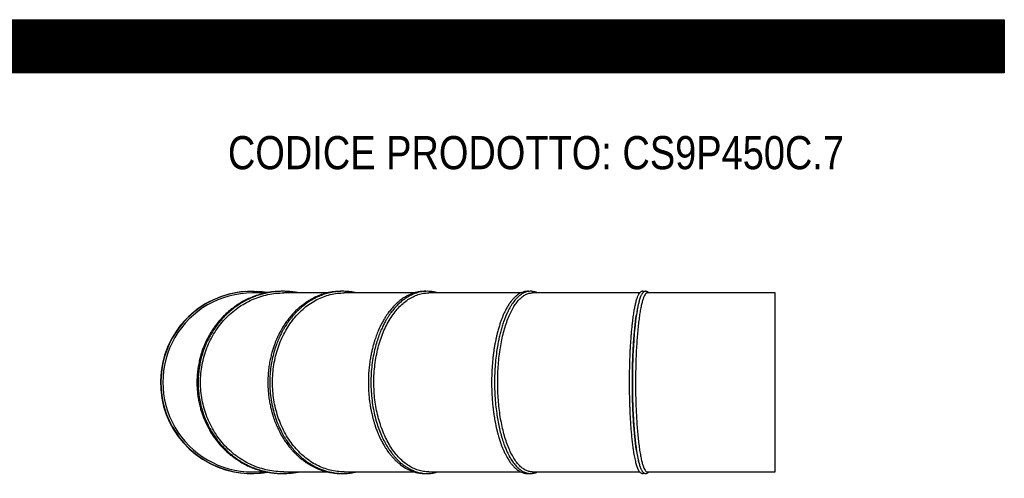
# Model space of a CAD drawing. Header units: millimetres. Extents: x 0 to 4950, y 0 to 3500.
# Tile 6 of 6: x 2475 to 4950, y 2347 to 3500. Entities that reach past the tile are written whole.
import ezdxf

# ---------------------------------------------------------------- set-up
doc = ezdxf.new("R2010")
doc.units = ezdxf.units.MM
doc.header["$LTSCALE"] = 16.666667
doc.layers.add('Default', color=7, linetype='Continuous')
doc.layers.add('TUBO_X_GOMITO_90', color=7, linetype='Continuous')

# ---------------------------------------------------------------- blocks, each defined once
blk = doc.blocks.new('SE2')
at = {"layer": 'TUBO_X_GOMITO_90', "color": 7, "linetype": 'Continuous'}
for p, q in [((3094.4, 2813.1), (3059.8, 2813.1)), ((3248.7, 2813.1), (3139.2, 2813.1)), ((3467.1, 2813.1), (3290.5, 2813.1)), ((3734.9, 2813.1), (3503.4, 2813.1)), ((4033.2, 2813.1), (3763.4, 2813.1)), ((4374.2, 2813.1), (4052.7, 2813.1)), ((4374.2, 2363.1), (4374.2, 2813.1)), ((3059.8, 2363.1), (3094.6, 2363.1)), ((3139.2, 2363.1), (3248.6, 2363.1)), ((3290.5, 2363.1), (3467.1, 2363.1)), ((3503.4, 2363.1), (3734.9, 2363.1)), ((3763.4, 2363.1), (4033.3, 2363.1)), ((4052.7, 2363.1), (4374.2, 2363.1))]:
    blk.add_line(p, q, dxfattribs=at)
for centre, radius, start, end in [((3057.8, 2588.1), 229, 93.5446, 264.3138), ((3058.8, 2588.1), 229, 80.1877, 279.7442), ((3059.8, 2588.1), 225, 89.9982, 270.0015), ((3057.8, 2588.1), 229, 80.1352, 86.6158), ((3057.8, 2588.1), 229, 274.9936, 279.9075)]:
    blk.add_arc(centre, radius, start, end, dxfattribs=at)
for start_param, end_param in [(0.707951, 2.489512), (0.70782, 2.444775)]:
    blk.add_ellipse((4044.6, 2588.1), major_axis=(0, 225), ratio=0.131652, start_param=start_param, end_param=end_param, dxfattribs=at)
for points, knots in [([(3135.8, 2817.1), (3135.4, 2817.1), (3131.9, 2817.1), (3125.8, 2817), (3117.7, 2816.5), (3109.7, 2815.7), (3100.5, 2814.4), (3089.6, 2812.2), (3076.2, 2808.7), (3061.6, 2803.8), (3049, 2798.3), (3040.2, 2793.8), (3034.8, 2790.9), (3030.8, 2788.6), (3028.1, 2786.9), (3025.6, 2785.4), (3022.5, 2783.4), (3018.2, 2780.5), (3012.5, 2776.4), (3004, 2769.9), (2993.2, 2760.5), (2981.3, 2748.5), (2970.6, 2735.8), (2961.2, 2722.9), (2954, 2711.4), (2948.6, 2701.9), (2944.8, 2694.3), (2941.2, 2686.5), (2937.5, 2677.8), (2933.8, 2668), (2930.3, 2657.1), (2927, 2644.8), (2924.2, 2631.3), (2921.8, 2615.3), (2921.1, 2605.5), (2920.8, 2599.4)], [0.7565831, 0.7565831, 0.7565831, 0.7565831, 0.7573867, 0.7643833, 0.7702399, 0.7755841, 0.7825593, 0.7909379, 0.8003262, 0.8135383, 0.8251838, 0.8307129, 0.8354726, 0.8387717, 0.840746, 0.8425499, 0.8451323, 0.8489971, 0.8539385, 0.8603305, 0.8725017, 0.8849143, 0.8968378, 0.9082126, 0.919028, 0.9255976, 0.9313614, 0.9370528, 0.9436167, 0.9511896, 0.9589833, 0.9677325, 0.9775611, 0.9883169, 1, 1, 1, 1]), ([(3176.9, 2813.2), (3174.8, 2813.6), (3169.7, 2814.5), (3161.2, 2815.8), (3151.3, 2816.7), (3140.8, 2817.2), (3130.6, 2817.1), (3121.8, 2816.6), (3114.5, 2815.9), (3108.9, 2815.1), (3104.4, 2814.4), (3100.7, 2813.8), (3096.6, 2813), (3090.6, 2811.7), (3081.4, 2809.3), (3069.7, 2805.6), (3057.2, 2800.6), (3046.3, 2795.5), (3037.2, 2790.5), (3029.7, 2786.1), (3023.5, 2782), (3017.9, 2778.2), (3011.6, 2773.5), (3003.9, 2767.2), (2994.7, 2758.9), (2985.2, 2749.3), (2976, 2738.7), (2967.4, 2727.3), (2959.9, 2716.2), (2954.4, 2706.9), (2950.7, 2699.8), (2948.1, 2694.7), (2945.9, 2690.2), (2944.1, 2686.1), (2942, 2681.3), (2939.4, 2674.8), (2936.4, 2666.4), (2932.9, 2655.6), (2929.5, 2642.5), (2926.5, 2627), (2924.4, 2610.5), (2923.4, 2593.8), (2923.6, 2577.2), (2924.9, 2560.5), (2927.4, 2543.5), (2931.2, 2526.4), (2935.6, 2512), (2939.4, 2501.4), (2942.1, 2494.7), (2944.2, 2490), (2945.9, 2486.2), (2947.7, 2482.4), (2950.1, 2477.6), (2954.7, 2468.9), (2962, 2456.7), (2971.6, 2443.1), (2981, 2431.7), (2989.6, 2422.4), (2998.1, 2414.2), (3007, 2406.4), (3015.7, 2399.7), (3023.7, 2394.1), (3030.5, 2389.7), (3036.7, 2386), (3043.5, 2382.3), (3051.6, 2378.2), (3061.3, 2373.9), (3071.9, 2370), (3081.6, 2366.9), (3089.5, 2364.9), (3095.5, 2363.5), (3100.3, 2362.6), (3104.6, 2361.8), (3108.9, 2361.1), (3114.3, 2360.4), (3121.2, 2359.7), (3129.3, 2359.2), (3137.8, 2359.1), (3146.5, 2359.3), (3155.3, 2359.9), (3164.8, 2361), (3172, 2362.2), (3176.2, 2363), (3176.9, 2363.1)], [0.2279363, 0.2279363, 0.2279363, 0.2279363, 0.2327975, 0.2395734, 0.2470676, 0.255191, 0.2631004, 0.2699365, 0.2748936, 0.2794444, 0.282748, 0.2850925, 0.287873, 0.2919415, 0.2989303, 0.3090622, 0.3193123, 0.3286241, 0.3358373, 0.3422128, 0.3476274, 0.3522432, 0.3569865, 0.3647781, 0.3739428, 0.3837938, 0.3939512, 0.4041803, 0.4142825, 0.422559, 0.4270789, 0.4312045, 0.434709, 0.4375817, 0.440658, 0.4456799, 0.4522535, 0.4593561, 0.4695021, 0.4804398, 0.492328, 0.5040228, 0.5153009, 0.5267651, 0.538715, 0.5511442, 0.5631709, 0.5701113, 0.5747566, 0.5784375, 0.5809244, 0.5835244, 0.5873098, 0.5922387, 0.6043527, 0.617469, 0.6277674, 0.6361089, 0.6446198, 0.6532788, 0.6618115, 0.6687346, 0.6745885, 0.6794551, 0.684827, 0.6915916, 0.699504, 0.7083815, 0.716567, 0.7223263, 0.7266119, 0.7302877, 0.7332935, 0.7361905, 0.7401582, 0.7454795, 0.7517529, 0.7582251, 0.7647036, 0.7711882, 0.7780619, 0.7860805, 0.7876044, 0.7876044, 0.7876044, 0.7876044]), ([(3139.2, 2363.1), (3139.2, 2363.1), (3139.1, 2363.1), (3132.2, 2363.1), (3125.5, 2363.5), (3111.9, 2364.9), (3105.1, 2366), (3091.7, 2368.9), (3085.1, 2370.7), (3072, 2374.9), (3065.5, 2377.4), (3052.8, 2383), (3046.6, 2386.1), (3034.5, 2393.1), (3028.6, 2396.9), (3017.2, 2405), (3011.7, 2409.4), (3001, 2418.8), (2995.9, 2423.7), (2986.2, 2434.2), (2981.6, 2439.6), (2972.8, 2451.1), (2968.7, 2457), (2961.1, 2469.3), (2957.5, 2475.6), (2951.1, 2488.6), (2948.2, 2495.2), (2942.9, 2508.7), (2940.6, 2515.6), (2936.6, 2529.7), (2935, 2536.9), (2932.3, 2551.4), (2931.2, 2558.7), (2929.9, 2573.5), (2929.6, 2580.9), (2929.6, 2603.1), (2931, 2618), (2935, 2639.7), (2936.7, 2646.9), (2940.8, 2661.1), (2943.1, 2668.1), (2948.4, 2681.7), (2951.4, 2688.4), (2957.9, 2701.4), (2961.5, 2707.6), (2969, 2719.8), (2973.1, 2725.6), (2981.8, 2736.9), (2986.4, 2742.4), (2996.2, 2752.8), (3001.3, 2757.7), (3011.9, 2767.1), (3017.5, 2771.5), (3028.9, 2779.6), (3034.8, 2783.4), (3046.9, 2790.3), (3053.1, 2793.4), (3065.8, 2799), (3072.3, 2801.5), (3085.4, 2805.7), (3092.1, 2807.5), (3105.5, 2810.3), (3112.3, 2811.4), (3125.8, 2812.8), (3132.5, 2813.1), (3139.2, 2813.1)], [0.2498019, 0.2498019, 0.2498019, 0.2498019, 0.25, 0.25, 0.265625, 0.265625, 0.28125, 0.28125, 0.296875, 0.296875, 0.3125, 0.3125, 0.328125, 0.328125, 0.34375, 0.34375, 0.359375, 0.359375, 0.375, 0.375, 0.390625, 0.390625, 0.40625, 0.40625, 0.421875, 0.421875, 0.4375, 0.4375, 0.453125, 0.453125, 0.46875, 0.46875, 0.484375, 0.484375, 0.5, 0.5, 0.53125, 0.53125, 0.546875, 0.546875, 0.5625, 0.5625, 0.578125, 0.578125, 0.59375, 0.59375, 0.609375, 0.609375, 0.625, 0.625, 0.640625, 0.640625, 0.65625, 0.65625, 0.671875, 0.671875, 0.6875, 0.6875, 0.703125, 0.703125, 0.71875, 0.71875, 0.734375, 0.734375, 0.7498596, 0.7498596, 0.7498596, 0.7498596]), ([(3285.5, 2817.1), (3282.7, 2817.2), (3277, 2817.1), (3268.7, 2816.5), (3260.1, 2815.5), (3251.3, 2813.9), (3242.2, 2811.6), (3234.5, 2809.2), (3227.9, 2806.8), (3221.9, 2804.3), (3215.2, 2801.2), (3207.8, 2797.3), (3200, 2792.8), (3192.6, 2787.8), (3185.9, 2782.9), (3180, 2778.2), (3174.1, 2773), (3167.3, 2766.6), (3159.7, 2758.5), (3151.7, 2749.1), (3143.4, 2737.9), (3135.1, 2725.2), (3128.2, 2712.7), (3123.3, 2702.5), (3119.8, 2694.6), (3116.6, 2686.7), (3113.5, 2678), (3110.3, 2668.2), (3107.3, 2657.3), (3104.4, 2644.9), (3102, 2631.4), (3099.9, 2615.4), (3099.3, 2605.5), (3099, 2599.3)], [0.7554419, 0.7554419, 0.7554419, 0.7554419, 0.762828, 0.7701681, 0.7770223, 0.7851407, 0.7933911, 0.8009535, 0.8059026, 0.8111696, 0.8173285, 0.8244734, 0.8320885, 0.8395734, 0.8464013, 0.8523071, 0.857768, 0.865298, 0.8742531, 0.8838722, 0.8937459, 0.9061366, 0.9179674, 0.9251368, 0.9310623, 0.936817, 0.9433452, 0.9509608, 0.9587778, 0.9675499, 0.9774283, 0.988245, 1, 1, 1, 1]), ([(3321.9, 2813.2), (3320.4, 2813.5), (3316.5, 2814.4), (3309.9, 2815.5), (3301.9, 2816.5), (3293.7, 2817.1), (3286.1, 2817.2), (3280.1, 2817), (3274.8, 2816.6), (3269.2, 2816), (3262.5, 2815), (3255.1, 2813.6), (3247.8, 2811.8), (3241.3, 2809.8), (3235.5, 2807.8), (3229.7, 2805.5), (3223.4, 2802.8), (3216.4, 2799.4), (3209.8, 2795.7), (3204.3, 2792.3), (3200.5, 2789.8), (3197.7, 2787.9), (3195.2, 2786.2), (3192.2, 2783.9), (3188.2, 2780.9), (3183.3, 2776.8), (3177.8, 2771.9), (3171.7, 2766.1), (3165.5, 2759.6), (3159.6, 2752.7), (3154.3, 2746), (3149.8, 2739.9), (3145.9, 2734.2), (3142.3, 2728.7), (3138.6, 2722.6), (3134.2, 2714.7), (3129.1, 2704.7), (3123.9, 2693), (3118.8, 2679.5), (3113.8, 2664), (3109.5, 2646.3), (3106.2, 2627.8), (3104.2, 2608.8), (3103.4, 2588.4), (3104.1, 2566.8), (3106.7, 2544.2), (3111, 2522.8), (3116.3, 2503.9), (3122.1, 2487.8), (3127.6, 2474.8), (3132.5, 2464.9), (3136.6, 2457.3), (3140.5, 2450.5), (3145.5, 2442.6), (3151.9, 2433.3), (3159.9, 2423.1), (3169, 2412.9), (3178, 2404.1), (3185.8, 2397.3), (3191.9, 2392.5), (3197.2, 2388.7), (3202.9, 2384.8), (3209.8, 2380.5), (3218.2, 2376), (3227.3, 2371.7), (3236.9, 2367.9), (3246.5, 2364.8), (3256, 2362.5), (3264.9, 2360.8), (3273.1, 2359.8), (3281.3, 2359.2), (3289.7, 2359.1), (3297.9, 2359.4), (3305, 2360.1), (3311.2, 2361), (3316.7, 2362), (3320.2, 2362.7), (3321.9, 2363.1)], [0.2279945, 0.2279945, 0.2279945, 0.2279945, 0.2318664, 0.2382858, 0.245222, 0.2529015, 0.2596621, 0.2647298, 0.2685694, 0.2733622, 0.2793245, 0.2862857, 0.2928139, 0.2985671, 0.3037061, 0.3085168, 0.3142317, 0.3209351, 0.3281041, 0.3330184, 0.336821, 0.3393581, 0.3412842, 0.3442114, 0.3485189, 0.353502, 0.3594371, 0.3661652, 0.3733388, 0.3805574, 0.3870738, 0.3930358, 0.3979866, 0.4025319, 0.4078195, 0.4138686, 0.4227568, 0.4323624, 0.4416432, 0.4539213, 0.4670369, 0.4801466, 0.4932553, 0.5068635, 0.5225919, 0.5383209, 0.5541363, 0.5684054, 0.5800046, 0.590794, 0.5989573, 0.6042632, 0.6099302, 0.616504, 0.6251654, 0.6354606, 0.6461241, 0.6569672, 0.665119, 0.6709623, 0.675776, 0.6809503, 0.6877434, 0.6958535, 0.7046797, 0.7131553, 0.7217591, 0.7305064, 0.7382964, 0.7451469, 0.7520216, 0.7596936, 0.766864, 0.7732872, 0.7781118, 0.7832708, 0.7875233, 0.7875233, 0.7875233, 0.7875233]), ([(3290.5, 2363.1), (3290.5, 2363.1), (3290.4, 2363.1), (3284.5, 2363.1), (3278.7, 2363.5), (3267.1, 2364.9), (3261.3, 2366), (3249.7, 2368.9), (3244, 2370.7), (3232.8, 2374.9), (3227.2, 2377.4), (3216.3, 2383), (3211, 2386.1), (3200.6, 2393.1), (3195.5, 2396.9), (3185.7, 2405), (3181, 2409.4), (3171.8, 2418.8), (3167.5, 2423.7), (3159.1, 2434.2), (3155.1, 2439.6), (3147.6, 2451.1), (3144.1, 2457), (3137.5, 2469.3), (3134.5, 2475.6), (3128.9, 2488.6), (3126.4, 2495.2), (3122, 2508.7), (3120, 2515.6), (3116.6, 2529.7), (3115.1, 2536.9), (3112.8, 2551.4), (3111.9, 2558.7), (3110.8, 2573.5), (3110.5, 2580.9), (3110.5, 2603.1), (3111.7, 2618), (3115.2, 2639.7), (3116.6, 2646.9), (3120.1, 2661.1), (3122.1, 2668.1), (3126.7, 2681.7), (3129.2, 2688.4), (3134.8, 2701.4), (3137.9, 2707.6), (3144.4, 2719.8), (3147.9, 2725.6), (3155.3, 2736.9), (3159.3, 2742.4), (3167.7, 2752.8), (3172.1, 2757.7), (3181.2, 2767.1), (3186, 2771.5), (3195.8, 2779.6), (3200.8, 2783.4), (3211.3, 2790.3), (3216.6, 2793.4), (3227.5, 2799), (3233, 2801.5), (3244.3, 2805.7), (3250, 2807.5), (3261.6, 2810.3), (3267.4, 2811.4), (3279, 2812.8), (3284.8, 2813.1), (3290.5, 2813.1)], [0.2498019, 0.2498019, 0.2498019, 0.2498019, 0.25, 0.25, 0.265625, 0.265625, 0.28125, 0.28125, 0.296875, 0.296875, 0.3125, 0.3125, 0.328125, 0.328125, 0.34375, 0.34375, 0.359375, 0.359375, 0.375, 0.375, 0.390625, 0.390625, 0.40625, 0.40625, 0.421875, 0.421875, 0.4375, 0.4375, 0.453125, 0.453125, 0.46875, 0.46875, 0.484375, 0.484375, 0.5, 0.5, 0.53125, 0.53125, 0.546875, 0.546875, 0.5625, 0.5625, 0.578125, 0.578125, 0.59375, 0.59375, 0.609375, 0.609375, 0.625, 0.625, 0.640625, 0.640625, 0.65625, 0.65625, 0.671875, 0.671875, 0.6875, 0.6875, 0.703125, 0.703125, 0.71875, 0.71875, 0.734375, 0.734375, 0.7498596, 0.7498596, 0.7498596, 0.7498596]), ([(3496.1, 2817.1), (3493.1, 2817.2), (3486.7, 2817), (3477.8, 2815.9), (3469.7, 2814), (3462.8, 2811.8), (3455.9, 2809.1), (3448.2, 2805.4), (3439.6, 2800.3), (3430.6, 2793.8), (3421.9, 2786.2), (3414, 2778.3), (3407.9, 2771.2), (3403.2, 2765.2), (3399.3, 2759.8), (3395, 2753.4), (3390.3, 2745.8), (3385.6, 2737.5), (3381.5, 2729.3), (3378, 2721.8), (3375.2, 2715.1), (3372.6, 2708.7), (3370.2, 2702.1), (3367.8, 2695.2), (3365.4, 2687.4), (3362.9, 2678.5), (3360.4, 2668.5), (3358, 2657.4), (3355.8, 2644.9), (3353.9, 2631.3), (3352.3, 2615.3), (3351.8, 2605.5), (3351.6, 2599.3)], [0.7550091, 0.7550091, 0.7550091, 0.7550091, 0.7648382, 0.7763489, 0.7847778, 0.7921318, 0.7995348, 0.8087042, 0.8188873, 0.8302111, 0.841769, 0.8521796, 0.8614849, 0.8669651, 0.8724485, 0.8789543, 0.8867014, 0.8947937, 0.9023838, 0.908881, 0.9142361, 0.9194495, 0.9247129, 0.9302237, 0.9360666, 0.9428749, 0.9506623, 0.9586155, 0.9674955, 0.9774284, 0.9882632, 1, 1, 1, 1]), ([(3526.4, 2813.1), (3526.2, 2813.2), (3524.2, 2813.8), (3520.4, 2814.8), (3514.1, 2816.1), (3507.2, 2816.9), (3500.1, 2817.2), (3494, 2817), (3488.3, 2816.4), (3482.3, 2815.5), (3475.8, 2813.9), (3469.1, 2811.8), (3462.7, 2809.3), (3456.8, 2806.5), (3451.1, 2803.4), (3444.6, 2799.3), (3436.8, 2793.6), (3428, 2786), (3419.4, 2777.3), (3412.1, 2768.6), (3406.2, 2760.6), (3401.3, 2753.3), (3396.7, 2745.9), (3392, 2737.5), (3386.9, 2727.5), (3381.6, 2715.6), (3376.4, 2702.1), (3371.4, 2686.7), (3366.7, 2668.9), (3362.6, 2648.8), (3359.6, 2626.8), (3357.9, 2604.5), (3357.6, 2582), (3358.7, 2559.5), (3361.1, 2537.4), (3364.7, 2516.5), (3369.2, 2497.3), (3374.5, 2479.6), (3380.7, 2462.7), (3387.7, 2446.9), (3393.9, 2435.2), (3398.5, 2427.4), (3401.2, 2423.2), (3403.7, 2419.4), (3406.5, 2415.4), (3410, 2410.5), (3414.5, 2404.8), (3419.4, 2399.1), (3424.3, 2394), (3428.7, 2389.8), (3432.7, 2386.2), (3436.9, 2382.7), (3442, 2378.8), (3448, 2374.8), (3454.1, 2371.2), (3459.7, 2368.4), (3464.7, 2366.2), (3469.5, 2364.3), (3474.9, 2362.6), (3481.3, 2361), (3488.6, 2359.7), (3496.3, 2359.1), (3504.2, 2359.1), (3512, 2359.8), (3519.4, 2361.2), (3524.2, 2362.5), (3526.4, 2363.1)], [0.2281613, 0.2281613, 0.2281613, 0.2281613, 0.2289812, 0.2349184, 0.2408899, 0.2501055, 0.2579815, 0.2646019, 0.2703765, 0.2771218, 0.2845781, 0.2924346, 0.2999027, 0.3064088, 0.3129989, 0.3200793, 0.3298719, 0.3418106, 0.3536783, 0.3638673, 0.3723045, 0.3796571, 0.3863967, 0.3941143, 0.4033925, 0.4133649, 0.4247965, 0.4366968, 0.4495738, 0.4651941, 0.4808114, 0.4964263, 0.5120407, 0.527655, 0.5432714, 0.5588908, 0.5727507, 0.5861345, 0.5997979, 0.6137729, 0.6268096, 0.631949, 0.6361773, 0.6395489, 0.6435107, 0.6487284, 0.6552383, 0.6626584, 0.6692331, 0.6749119, 0.6796345, 0.6846977, 0.6909987, 0.6984745, 0.7062635, 0.7129079, 0.7181861, 0.7234358, 0.7295687, 0.7365351, 0.7448194, 0.7540864, 0.7623578, 0.7710737, 0.7799783, 0.7872965, 0.7872965, 0.7872965, 0.7872965]), ([(3503.4, 2363.1), (3503.4, 2363.1), (3503.3, 2363.1), (3498.8, 2363.1), (3494.3, 2363.5), (3485.4, 2364.9), (3480.9, 2366), (3472.1, 2368.9), (3467.7, 2370.7), (3459.1, 2374.9), (3454.8, 2377.4), (3446.5, 2383), (3442.4, 2386.1), (3434.4, 2393.1), (3430.5, 2396.9), (3423, 2405), (3419.3, 2409.4), (3412.3, 2418.8), (3409, 2423.7), (3402.6, 2434.2), (3399.5, 2439.6), (3393.8, 2451.1), (3391, 2457), (3386, 2469.3), (3383.7, 2475.6), (3379.4, 2488.6), (3377.5, 2495.2), (3374.1, 2508.7), (3372.5, 2515.6), (3369.9, 2529.7), (3368.8, 2536.9), (3367, 2551.4), (3366.3, 2558.7), (3365.5, 2573.5), (3365.2, 2580.9), (3365.2, 2603.1), (3366.2, 2618), (3368.8, 2639.7), (3370, 2646.9), (3372.6, 2661.1), (3374.2, 2668.1), (3377.7, 2681.7), (3379.6, 2688.4), (3383.9, 2701.4), (3386.3, 2707.6), (3391.3, 2719.8), (3393.9, 2725.6), (3399.7, 2736.9), (3402.7, 2742.4), (3409.2, 2752.8), (3412.5, 2757.7), (3419.5, 2767.1), (3423.2, 2771.5), (3430.7, 2779.6), (3434.6, 2783.4), (3442.6, 2790.3), (3446.7, 2793.4), (3455, 2799), (3459.3, 2801.5), (3468, 2805.7), (3472.3, 2807.5), (3481.2, 2810.3), (3485.7, 2811.4), (3494.6, 2812.8), (3499, 2813.1), (3503.4, 2813.1)], [0.2498019, 0.2498019, 0.2498019, 0.2498019, 0.25, 0.25, 0.265625, 0.265625, 0.28125, 0.28125, 0.296875, 0.296875, 0.3125, 0.3125, 0.328125, 0.328125, 0.34375, 0.34375, 0.359375, 0.359375, 0.375, 0.375, 0.390625, 0.390625, 0.40625, 0.40625, 0.421875, 0.421875, 0.4375, 0.4375, 0.453125, 0.453125, 0.46875, 0.46875, 0.484375, 0.484375, 0.5, 0.5, 0.53125, 0.53125, 0.546875, 0.546875, 0.5625, 0.5625, 0.578125, 0.578125, 0.59375, 0.59375, 0.609375, 0.609375, 0.625, 0.625, 0.640625, 0.640625, 0.65625, 0.65625, 0.671875, 0.671875, 0.6875, 0.6875, 0.703125, 0.703125, 0.71875, 0.71875, 0.734375, 0.734375, 0.7498596, 0.7498596, 0.7498596, 0.7498596]), ([(3755.8, 2816.9), (3755.6, 2817), (3754.7, 2817.1), (3753.1, 2817.1), (3750.7, 2817.1), (3747.7, 2816.9), (3743, 2816.2), (3737.5, 2814.5), (3731.6, 2811.6), (3726, 2807.9), (3720.1, 2803.2), (3714.1, 2797), (3708.3, 2789.7), (3703, 2781.8), (3698.3, 2773.6), (3694.2, 2765.6), (3690.7, 2757.9), (3687.5, 2750.2), (3684.5, 2742.1), (3681.4, 2733), (3678.3, 2722.8), (3675.6, 2712.7), (3673.4, 2703.4), (3671.6, 2695.3), (3670, 2687.1), (3668.4, 2678.2), (3666.8, 2668.2), (3665.3, 2657.1), (3664, 2644.7), (3662.8, 2631.2), (3661.8, 2615.2), (3661.5, 2605.4), (3661.3, 2599.3)], [0.7515867, 0.7515867, 0.7515867, 0.7515867, 0.752718, 0.756134, 0.7593787, 0.7646234, 0.771343, 0.7826318, 0.7925889, 0.8018017, 0.8125056, 0.8242669, 0.8359136, 0.846748, 0.857119, 0.8661823, 0.8743765, 0.8820127, 0.8895875, 0.8979503, 0.9072688, 0.9167105, 0.9237382, 0.9300416, 0.9361005, 0.9429119, 0.950691, 0.9586382, 0.9675129, 0.9774399, 0.9882689, 1, 1, 1, 1]), ([(3776.6, 2813.2), (3775.4, 2813.7), (3772.6, 2814.9), (3768.2, 2816.2), (3763.7, 2817), (3759.7, 2817.2), (3755.8, 2817), (3751.5, 2816.4), (3746.8, 2815.1), (3742, 2813.1), (3737.7, 2810.8), (3733.8, 2808.2), (3730.3, 2805.5), (3727, 2802.5), (3724, 2799.5), (3721.1, 2796.3), (3717.8, 2792.3), (3714.2, 2787.4), (3710.4, 2781.7), (3707, 2775.9), (3704.1, 2770.6), (3701.8, 2766.1), (3699.9, 2761.9), (3698, 2757.6), (3695.5, 2751.6), (3692.2, 2743.2), (3688.5, 2732.4), (3685, 2720.3), (3681.8, 2708), (3679, 2695.6), (3676.3, 2681.6), (3673.6, 2664.4), (3671.2, 2644), (3669.5, 2621.8), (3668.6, 2599.3), (3668.6, 2576.6), (3669.5, 2554.1), (3671.2, 2531.9), (3673.7, 2511.4), (3676.7, 2492.7), (3680.1, 2475.6), (3684.1, 2458.9), (3688.6, 2443.5), (3693.2, 2430.3), (3697.5, 2419.6), (3701.5, 2410.9), (3704.9, 2404.1), (3707.9, 2398.7), (3710.8, 2394), (3714, 2389.1), (3717.6, 2384.2), (3721.2, 2379.8), (3724.4, 2376.3), (3727.2, 2373.6), (3730, 2371.1), (3733, 2368.7), (3736.4, 2366.3), (3740.2, 2364.1), (3744.1, 2362.3), (3747.6, 2361), (3750.5, 2360.2), (3753.2, 2359.6), (3756.3, 2359.2), (3759.7, 2359.1), (3763.2, 2359.3), (3766.5, 2359.7), (3770, 2360.6), (3773.4, 2361.7), (3775.7, 2362.7), (3776.6, 2363.1)], [0.228881, 0.228881, 0.228881, 0.228881, 0.2350766, 0.2434368, 0.251067, 0.2574458, 0.2634347, 0.270767, 0.2790191, 0.2872525, 0.2952782, 0.3013168, 0.307876, 0.314237, 0.3195134, 0.3247858, 0.3311887, 0.3386277, 0.34679, 0.3544164, 0.3607813, 0.3656145, 0.3697759, 0.3742821, 0.3795048, 0.3880549, 0.3990393, 0.4096718, 0.4198831, 0.4297891, 0.4396538, 0.4526903, 0.4684646, 0.4842356, 0.5000052, 0.5157742, 0.5315438, 0.5473151, 0.563089, 0.5763129, 0.5896313, 0.6032871, 0.6174146, 0.6299872, 0.6402105, 0.6497603, 0.6578019, 0.6636712, 0.6693514, 0.6760029, 0.6835767, 0.6908833, 0.697071, 0.7021608, 0.7068714, 0.7122767, 0.7182462, 0.7249569, 0.7322025, 0.7383352, 0.742923, 0.7468755, 0.7522863, 0.7583168, 0.764, 0.7697321, 0.7746496, 0.7817273, 0.7866364, 0.7866364, 0.7866364, 0.7866364]), ([(3763.4, 2363.1), (3763.3, 2363.1), (3763.3, 2363.1), (3760.5, 2363.1), (3757.7, 2363.5), (3752.1, 2364.9), (3749.2, 2366), (3743.7, 2368.9), (3740.9, 2370.7), (3735.5, 2374.9), (3732.8, 2377.4), (3727.6, 2383), (3725, 2386.1), (3720, 2393.1), (3717.5, 2396.9), (3712.8, 2405), (3710.5, 2409.4), (3706.1, 2418.8), (3704, 2423.7), (3700, 2434.2), (3698, 2439.6), (3694.4, 2451.1), (3692.7, 2457), (3689.6, 2469.3), (3688.1, 2475.6), (3685.4, 2488.6), (3684.2, 2495.2), (3682, 2508.7), (3681.1, 2515.6), (3679.4, 2529.7), (3678.7, 2536.9), (3677.6, 2551.4), (3677.2, 2558.7), (3676.6, 2573.5), (3676.5, 2580.9), (3676.5, 2603.1), (3677.1, 2618), (3678.8, 2639.7), (3679.5, 2646.9), (3681.1, 2661.1), (3682.1, 2668.1), (3684.3, 2681.7), (3685.6, 2688.4), (3688.3, 2701.4), (3689.7, 2707.6), (3692.9, 2719.8), (3694.5, 2725.6), (3698.1, 2736.9), (3700.1, 2742.4), (3704.1, 2752.8), (3706.2, 2757.7), (3710.6, 2767.1), (3712.9, 2771.5), (3717.7, 2779.6), (3720.1, 2783.4), (3725.1, 2790.3), (3727.7, 2793.4), (3733, 2799), (3735.6, 2801.5), (3741.1, 2805.7), (3743.8, 2807.5), (3749.4, 2810.3), (3752.2, 2811.4), (3757.8, 2812.8), (3760.6, 2813.1), (3763.4, 2813.1)], [0.2498019, 0.2498019, 0.2498019, 0.2498019, 0.25, 0.25, 0.265625, 0.265625, 0.28125, 0.28125, 0.296875, 0.296875, 0.3125, 0.3125, 0.328125, 0.328125, 0.34375, 0.34375, 0.359375, 0.359375, 0.375, 0.375, 0.390625, 0.390625, 0.40625, 0.40625, 0.421875, 0.421875, 0.4375, 0.4375, 0.453125, 0.453125, 0.46875, 0.46875, 0.484375, 0.484375, 0.5, 0.5, 0.53125, 0.53125, 0.546875, 0.546875, 0.5625, 0.5625, 0.578125, 0.578125, 0.59375, 0.59375, 0.609375, 0.609375, 0.625, 0.625, 0.640625, 0.640625, 0.65625, 0.65625, 0.671875, 0.671875, 0.6875, 0.6875, 0.703125, 0.703125, 0.71875, 0.71875, 0.734375, 0.734375, 0.7498596, 0.7498596, 0.7498596, 0.7498596]), ([(4044.7, 2816.1), (4044.5, 2816.2), (4043.8, 2816.5), (4042.7, 2816.9), (4041.2, 2817.2), (4039.8, 2817.1), (4038.1, 2816.8), (4036.4, 2816), (4034.6, 2814.6), (4032.9, 2812.8), (4031.4, 2810.8), (4030.1, 2808.5), (4028.8, 2805.8), (4027.5, 2802.7), (4026.2, 2799.1), (4024.8, 2794.7), (4023.5, 2789.9), (4022.3, 2785), (4021.2, 2780.4), (4020.4, 2776.2), (4019.6, 2771.9), (4018.6, 2766.7), (4017.6, 2760.5), (4016.6, 2753.4), (4015.5, 2745.7), (4014.4, 2736.7), (4013.3, 2726.1), (4012.2, 2714.6), (4011.4, 2704.7), (4010.8, 2696.8), (4010.3, 2689.8), (4009.8, 2682.2), (4009.3, 2673.8), (4008.8, 2664.3), (4008.4, 2653.9), (4008, 2642.1), (4007.6, 2629.3), (4007.3, 2614.2), (4007.2, 2605), (4007.1, 2599.2)], [0.7458705, 0.7458705, 0.7458705, 0.7458705, 0.7483186, 0.7528198, 0.7567221, 0.7607386, 0.765118, 0.7705304, 0.7773238, 0.7842266, 0.790848, 0.7972068, 0.803682, 0.8104647, 0.8176909, 0.8254804, 0.8336065, 0.8408966, 0.8469908, 0.8520845, 0.8570961, 0.8631111, 0.8701541, 0.8779339, 0.8856313, 0.893115, 0.9038025, 0.9145426, 0.9228623, 0.9284444, 0.9338409, 0.9394284, 0.9460947, 0.9531595, 0.9607187, 0.9692606, 0.9786547, 0.9889011, 1, 1, 1, 1]), ([(4052.7, 2813.1), (4052.7, 2813.1), (4052.7, 2813.1), (4051.7, 2813.1), (4050.8, 2812.8), (4048.8, 2811.3), (4047.9, 2810.3), (4046, 2807.4), (4045, 2805.6), (4043.2, 2801.4), (4042.3, 2798.9), (4040.5, 2793.3), (4039.6, 2790.1), (4037.9, 2783.2), (4037.1, 2779.4), (4035.4, 2771.3), (4034.7, 2766.9), (4033.2, 2757.5), (4032.4, 2752.6), (4031.1, 2742.2), (4030.4, 2736.7), (4029.2, 2725.3), (4028.6, 2719.3), (4027.5, 2707), (4027, 2700.7), (4026.1, 2687.7), (4025.7, 2681.1), (4024.9, 2667.6), (4024.6, 2660.7), (4024, 2646.6), (4023.8, 2639.4), (4023.4, 2624.9), (4023.3, 2617.6), (4023.1, 2602.8), (4023, 2595.4), (4023, 2573.2), (4023.2, 2558.4), (4023.8, 2536.6), (4024.1, 2529.4), (4024.6, 2515.2), (4025, 2508.3), (4025.7, 2494.6), (4026.1, 2487.9), (4027.1, 2475), (4027.6, 2468.7), (4028.6, 2456.6), (4029.2, 2450.7), (4030.4, 2439.4), (4031.1, 2433.9), (4032.5, 2423.5), (4033.2, 2418.6), (4034.7, 2409.3), (4035.5, 2404.9), (4037.1, 2396.7), (4037.9, 2392.9), (4039.6, 2386), (4040.5, 2382.9), (4042.3, 2377.3), (4043.2, 2374.8), (4045.1, 2370.6), (4046, 2368.8), (4047.9, 2366), (4048.9, 2364.9), (4050.8, 2363.5), (4051.7, 2363.1), (4052.7, 2363.1)], [0.2498247, 0.2498247, 0.2498247, 0.2498247, 0.25, 0.25, 0.265625, 0.265625, 0.28125, 0.28125, 0.296875, 0.296875, 0.3125, 0.3125, 0.328125, 0.328125, 0.34375, 0.34375, 0.359375, 0.359375, 0.375, 0.375, 0.390625, 0.390625, 0.40625, 0.40625, 0.421875, 0.421875, 0.4375, 0.4375, 0.453125, 0.453125, 0.46875, 0.46875, 0.484375, 0.484375, 0.5, 0.5, 0.53125, 0.53125, 0.546875, 0.546875, 0.5625, 0.5625, 0.578125, 0.578125, 0.59375, 0.59375, 0.609375, 0.609375, 0.625, 0.625, 0.640625, 0.640625, 0.65625, 0.65625, 0.671875, 0.671875, 0.6875, 0.6875, 0.703125, 0.703125, 0.71875, 0.71875, 0.734375, 0.734375, 0.7499281, 0.7499281, 0.7499281, 0.7499281]), ([(4056.1, 2813.2), (4055.8, 2813.6), (4055, 2814.4), (4053.7, 2815.5), (4052.4, 2816.2), (4051.2, 2816.8), (4049.9, 2817.1), (4048.6, 2817.2), (4047.2, 2817), (4045.6, 2816.6), (4044, 2815.8), (4042.5, 2814.6), (4041.2, 2813.2), (4040, 2811.7), (4038.8, 2809.8), (4037.3, 2807.2), (4035.8, 2803.7), (4034.2, 2799.3), (4032.7, 2794.7), (4031.5, 2790.2), (4030.5, 2786.2), (4029.6, 2782.5), (4028.9, 2779), (4028.2, 2775.4), (4027.4, 2771.2), (4026.5, 2766), (4025.7, 2761.4), (4025.3, 2758.7), (4025.2, 2758.1)], [0.3794545, 0.3794545, 0.3794545, 0.3794545, 0.3978026, 0.4210022, 0.4411204, 0.4581009, 0.4730035, 0.4895332, 0.5080131, 0.5289934, 0.5526818, 0.5775, 0.600921, 0.6229134, 0.6438642, 0.679124, 0.7147723, 0.7531793, 0.7951055, 0.8231302, 0.8494065, 0.8726815, 0.8929598, 0.910327, 0.9335482, 0.9606359, 0.9915849, 1, 1, 1, 1]), ([(4028.6, 2777.2), (4028.5, 2776.7), (4028.3, 2776.1), (4026.6, 2767.4), (4025.1, 2758), (4023, 2742.4), (4022.4, 2736.9), (4021.1, 2725.5), (4020.5, 2719.6), (4019.5, 2707.3), (4019, 2700.9), (4018, 2688), (4017.6, 2681.4), (4016.9, 2667.8), (4016.6, 2660.9), (4016, 2646.9), (4015.7, 2639.7), (4015.4, 2625.1), (4015.2, 2617.8), (4015, 2603), (4015, 2595.6), (4015, 2573.4), (4015.2, 2558.5), (4015.7, 2536.7), (4016, 2529.5), (4016.6, 2515.3), (4016.9, 2508.4), (4017.6, 2494.7), (4018.1, 2488), (4019, 2475), (4019.5, 2468.7), (4020.6, 2456.6), (4021.1, 2450.7), (4022.4, 2439.4), (4023, 2433.9), (4024.4, 2423.5), (4025.1, 2418.6), (4026.6, 2409.2), (4027.4, 2404.8), (4029, 2396.7), (4029.9, 2392.9), (4031.1, 2387.8), (4031.5, 2386.3), (4031.9, 2384.8)], [0.1831183, 0.1831183, 0.1831183, 0.1831183, 0.1875, 0.1875, 0.25, 0.25, 0.28125, 0.28125, 0.3125, 0.3125, 0.34375, 0.34375, 0.375, 0.375, 0.40625, 0.40625, 0.4375, 0.4375, 0.46875, 0.46875, 0.5, 0.5, 0.5625, 0.5625, 0.59375, 0.59375, 0.625, 0.625, 0.65625, 0.65625, 0.6875, 0.6875, 0.71875, 0.71875, 0.75, 0.75, 0.78125, 0.78125, 0.8125, 0.8125, 0.84375, 0.84375, 0.8583523, 0.8583523, 0.8583523, 0.8583523]), ([(4025.4, 2417.1), (4024.8, 2420.8), (4024.3, 2424.6), (4023.1, 2433.9), (4022.4, 2439.4), (4021.2, 2450.8), (4020.6, 2456.7), (4019.5, 2469), (4019, 2475.3), (4018.1, 2488.3), (4017.7, 2494.9), (4016.9, 2508.4), (4016.6, 2515.3), (4016, 2529.4), (4015.8, 2536.6), (4015.4, 2551.2), (4015.3, 2558.5), (4015.1, 2573.2), (4015, 2580.7), (4015, 2602.9), (4015.2, 2617.8), (4015.8, 2639.5), (4016, 2646.8), (4016.6, 2660.9), (4016.9, 2667.9), (4017.7, 2681.6), (4018.1, 2688.3), (4019, 2701.3), (4019.5, 2707.5), (4020.6, 2719.7), (4021.2, 2725.5), (4022.4, 2736.8), (4023.1, 2742.3), (4024.2, 2751.1), (4024.7, 2754.5), (4025.2, 2757.8)], [0.2258185, 0.2258185, 0.2258185, 0.2258185, 0.25, 0.25, 0.28125, 0.28125, 0.3125, 0.3125, 0.34375, 0.34375, 0.375, 0.375, 0.40625, 0.40625, 0.4375, 0.4375, 0.46875, 0.46875, 0.5, 0.5, 0.5625, 0.5625, 0.59375, 0.59375, 0.625, 0.625, 0.65625, 0.65625, 0.6875, 0.6875, 0.71875, 0.71875, 0.75, 0.75, 0.7712161, 0.7712161, 0.7712161, 0.7712161]), ([(2920.8, 2599.4), (2920.6, 2593.4), (2920.3, 2584.1), (2921.1, 2568.6), (2922.6, 2555.3), (2924.7, 2542), (2927.4, 2529.9), (2930.4, 2519), (2933.2, 2510.2), (2935.9, 2502.7), (2938.7, 2495.6), (2941.7, 2488.5), (2946, 2479.5), (2952.4, 2467.4), (2961.5, 2452.8), (2972.8, 2437.7), (2985.4, 2423.3), (2997.2, 2412.2), (3007, 2404), (3014, 2398.7), (3019.6, 2394.8), (3023.9, 2392), (3027.4, 2389.7), (3032.7, 2386.6), (3040.3, 2382.3), (3050.7, 2377.2), (3062.6, 2372.2), (3075.5, 2367.8), (3088.7, 2364.2), (3101.7, 2361.7), (3113.2, 2360.1), (3122.8, 2359.4), (3129.7, 2359.2), (3133.7, 2359.1), (3135.2, 2359.1)], [0, 0, 0, 0, 0.0111751, 0.0214545, 0.0308388, 0.0396395, 0.0490805, 0.0569861, 0.0630839, 0.0684077, 0.0737682, 0.0791903, 0.0846734, 0.0947782, 0.1079542, 0.1213246, 0.1350685, 0.1491312, 0.1562408, 0.1629111, 0.1682622, 0.1713494, 0.1741239, 0.1774284, 0.1847804, 0.1934049, 0.2031471, 0.2133893, 0.2235749, 0.233688, 0.2430059, 0.2495433, 0.2551709, 0.2585547, 0.2585547, 0.2585547, 0.2585547]), ([(3099, 2599.3), (3098.8, 2593.4), (3098.6, 2584), (3099.3, 2568.5), (3100.6, 2555.1), (3102.5, 2541.8), (3104.8, 2529.6), (3107.3, 2518.8), (3109.8, 2510), (3112.1, 2502.5), (3114.5, 2495.3), (3117.2, 2488.1), (3120.7, 2479.5), (3125.7, 2468.6), (3132.6, 2455.5), (3140.2, 2443), (3147.6, 2432.6), (3153.8, 2424.7), (3159.2, 2418.4), (3164.2, 2413), (3169.3, 2407.8), (3175.3, 2402.2), (3182.4, 2396), (3190.4, 2390), (3198.3, 2384.6), (3205.7, 2380.1), (3212.7, 2376.3), (3219.5, 2373), (3225.6, 2370.4), (3230.7, 2368.5), (3234.8, 2367.1), (3238.5, 2365.8), (3242.9, 2364.6), (3248.2, 2363.2), (3254.7, 2361.8), (3261.9, 2360.6), (3269.2, 2359.7), (3276, 2359.2), (3281.6, 2359.1), (3284.9, 2359.1), (3286.3, 2359.2)], [0, 0, 0, 0, 0.0112437, 0.0215809, 0.0310121, 0.0398791, 0.0493383, 0.0572437, 0.0632925, 0.0686499, 0.0740491, 0.0795132, 0.0850371, 0.094242, 0.1056446, 0.1176048, 0.1270145, 0.1343917, 0.1407957, 0.1462741, 0.1515687, 0.1579799, 0.1655609, 0.1741892, 0.1822596, 0.1889708, 0.1955651, 0.2020127, 0.2079692, 0.2124186, 0.2158451, 0.2188651, 0.2225521, 0.227337, 0.2331028, 0.2394661, 0.2462786, 0.2521872, 0.2571916, 0.2607827, 0.2607827, 0.2607827, 0.2607827]), ([(3351.6, 2599.3), (3351.5, 2593.4), (3351.3, 2584), (3351.9, 2568.6), (3352.8, 2555.3), (3354.2, 2542), (3356, 2529.9), (3358, 2519.1), (3359.8, 2510.3), (3361.6, 2502.7), (3363.6, 2495.3), (3365.7, 2487.7), (3368.3, 2479.5), (3371.5, 2470.5), (3375, 2461.3), (3378.7, 2453), (3382, 2445.9), (3385.1, 2439.9), (3388.1, 2434.4), (3391.2, 2428.9), (3394.9, 2423), (3398.7, 2417.4), (3402.2, 2412.4), (3405.2, 2408.6), (3407.7, 2405.5), (3410.3, 2402.4), (3413.5, 2398.8), (3417.4, 2394.6), (3421.9, 2390.1), (3427, 2385.6), (3432.2, 2381.4), (3437.4, 2377.6), (3442.6, 2374.2), (3448.1, 2371), (3454.3, 2367.9), (3460.6, 2365.3), (3466.2, 2363.3), (3470.9, 2362), (3475.5, 2360.9), (3480.8, 2360), (3487.1, 2359.3), (3492.6, 2359.1), (3495.9, 2359.2), (3496.8, 2359.2)], [0, 0, 0, 0, 0.0112077, 0.0215124, 0.0309146, 0.0397315, 0.0491712, 0.0570633, 0.0631397, 0.0685583, 0.0741551, 0.0799669, 0.085988, 0.0934222, 0.1014726, 0.1085757, 0.114737, 0.1202379, 0.1247623, 0.1299822, 0.1359134, 0.1421309, 0.1474326, 0.1516894, 0.1548519, 0.1581853, 0.1625179, 0.1679338, 0.174161, 0.1802543, 0.1875704, 0.1936995, 0.1994158, 0.2061754, 0.2134575, 0.2211478, 0.2276477, 0.2327155, 0.2372227, 0.2431367, 0.2503944, 0.2581332, 0.2613236, 0.2613236, 0.2613236, 0.2613236]), ([(3661.3, 2599.3), (3661.3, 2593.4), (3661.2, 2584), (3661.5, 2568.7), (3662.1, 2555.4), (3663, 2542.2), (3664.1, 2530.2), (3665.3, 2519.4), (3666.5, 2510.6), (3667.6, 2503), (3668.8, 2495.6), (3670.2, 2488.1), (3671.8, 2480.2), (3673.6, 2472), (3675.5, 2463.9), (3677.5, 2456.4), (3679.3, 2450), (3681.1, 2444.4), (3682.7, 2439.2), (3684.5, 2434), (3686.6, 2428.4), (3689, 2422.4), (3691.5, 2416.6), (3693.8, 2411.6), (3695.8, 2407.5), (3697.5, 2404.2), (3699.4, 2400.7), (3701.7, 2396.8), (3704.2, 2392.7), (3706.8, 2388.8), (3709.4, 2385.3), (3711.9, 2382.2), (3714.1, 2379.5), (3716.2, 2377.2), (3718.1, 2375.3), (3720, 2373.4), (3722.3, 2371.4), (3725.2, 2369), (3728.7, 2366.5), (3732.6, 2364.2), (3736.7, 2362.2), (3740.8, 2360.8), (3744.8, 2359.8), (3748.6, 2359.2), (3752.2, 2359.1), (3754.6, 2359.2), (3755.8, 2359.3)], [0, 0, 0, 0, 0.0112023, 0.0215016, 0.0308984, 0.0397078, 0.0491407, 0.0570258, 0.063098, 0.0685138, 0.0741084, 0.0799175, 0.0859362, 0.0926222, 0.0996153, 0.10593, 0.1115283, 0.1164019, 0.1209596, 0.1255761, 0.130927, 0.1370993, 0.1434474, 0.14903, 0.1534838, 0.1570478, 0.1608306, 0.1659925, 0.1713362, 0.1769862, 0.1820462, 0.1868917, 0.1915329, 0.1952666, 0.1988031, 0.2022718, 0.20595, 0.2114486, 0.2179453, 0.2248681, 0.2319169, 0.2389715, 0.2459213, 0.2519164, 0.2579486, 0.2638603, 0.2638603, 0.2638603, 0.2638603]), ([(4007.1, 2599.2), (4007.1, 2593.6), (4007.1, 2584.8), (4007.2, 2570.3), (4007.4, 2557.8), (4007.6, 2545.3), (4008, 2533.7), (4008.4, 2522.9), (4008.7, 2514.2), (4009.1, 2506.8), (4009.5, 2500), (4009.9, 2493.3), (4010.3, 2486.7), (4010.9, 2477.2), (4011.9, 2465), (4013.3, 2450.3), (4014.8, 2436.2), (4016.5, 2423.2), (4018.1, 2412.6), (4019.6, 2403.8), (4021.1, 2396.6), (4022.5, 2390), (4024.1, 2384.1), (4025.6, 2378.9), (4027, 2374.9), (4028.1, 2372), (4029.1, 2369.8), (4030.1, 2367.9), (4031.3, 2365.7), (4032.8, 2363.6), (4034.9, 2361.3), (4037.4, 2359.6), (4040.3, 2359), (4042.4, 2359.3), (4043.7, 2359.7), (4044.4, 2360), (4044.7, 2360.2)], [0, 0, 0, 0, 0.0106166, 0.0204098, 0.0293802, 0.0375277, 0.0467309, 0.0545437, 0.0608648, 0.0660615, 0.0711223, 0.076235, 0.0813991, 0.0866147, 0.0987035, 0.111416, 0.1244351, 0.1374199, 0.149529, 0.1586843, 0.1677784, 0.1768376, 0.1858251, 0.1947068, 0.203098, 0.2087873, 0.2131549, 0.217894, 0.223622, 0.2303374, 0.238947, 0.2487398, 0.2568628, 0.2621871, 0.2662623, 0.2693184, 0.2693184, 0.2693184, 0.2693184]), ([(4025.4, 2416.8), (4025.6, 2415.9), (4026.1, 2412), (4027.3, 2405.6), (4028.7, 2398.2), (4030, 2392.1), (4031.3, 2386.7), (4032.7, 2381.8), (4034.1, 2377.2), (4035.7, 2372.9), (4037.1, 2369.5), (4038.5, 2367), (4039.6, 2365.1), (4040.9, 2363.4), (4042.2, 2362), (4043.4, 2360.9), (4044.5, 2360.2), (4045.5, 2359.8), (4046.4, 2359.5), (4047.3, 2359.2), (4048.4, 2359.1), (4049.8, 2359.2), (4051.2, 2359.5), (4052.5, 2360.1), (4054.1, 2361.1), (4055.3, 2362.2), (4056.1, 2363), (4056.2, 2363.1)], [0, 0, 0, 0, 0.0115432, 0.0622154, 0.1035312, 0.1421459, 0.1787314, 0.2161027, 0.2545785, 0.2948406, 0.3373885, 0.363101, 0.388855, 0.4146111, 0.4403488, 0.4639441, 0.4840011, 0.4967151, 0.5082231, 0.5218438, 0.5379455, 0.5563941, 0.5757138, 0.5955368, 0.6158148, 0.6545864, 0.6596915, 0.6596915, 0.6596915, 0.6596915])]:
    blk.add_open_spline(points, degree=3, knots=knots, dxfattribs=at)

msp = doc.modelspace()

# ---------------------------------------------------------------- hatches: boundary and pattern name
at = {"layer": 'Default', "linetype": 'Continuous'}
h = msp.add_hatch(dxfattribs=at)
h.set_pattern_fill('LINE', scale=0.6299213, angle=45, style=0)
h.paths.add_polyline_path([(4950, 3366.7), (4950, 3500), (0, 3500), (0, 3366.7)])
msp.add_hatch(color=7, dxfattribs=at).paths.add_polyline_path([(4950, 3366.7), (4950, 3500), (0, 3500), (0, 3366.7)])

# ---------------------------------------------------------------- linework, layer by layer
at = {"layer": 'Default', "color": 7, "linetype": 'Continuous'}
for p, q in [((0, 3500), (4950, 3500)), ((4950, 3500), (4950, 3366.7)), ((4950, 3366.7), (0, 3366.7))]:
    msp.add_line(p, q, dxfattribs=at)

# ---------------------------------------------------------------- block references
at = {"layer": 'Default'}
msp.add_blockref('SE2', (0, 0), dxfattribs=at)

# ---------------------------------------------------------------- texts
at = {"layer": 'Default', "insert": (2998.4, 3207.4), "char_height": 83.333, "width": 1553.258, "attachment_point": 1}
msp.add_mtext('{\\fArial Narrow|b0||i0||c0|p34;\\C7;\\H83.33333333;\\W1.;CODICE PRODOTTO: CS9P450C.7}', dxfattribs=at)

doc.saveas('drawing.dxf')
